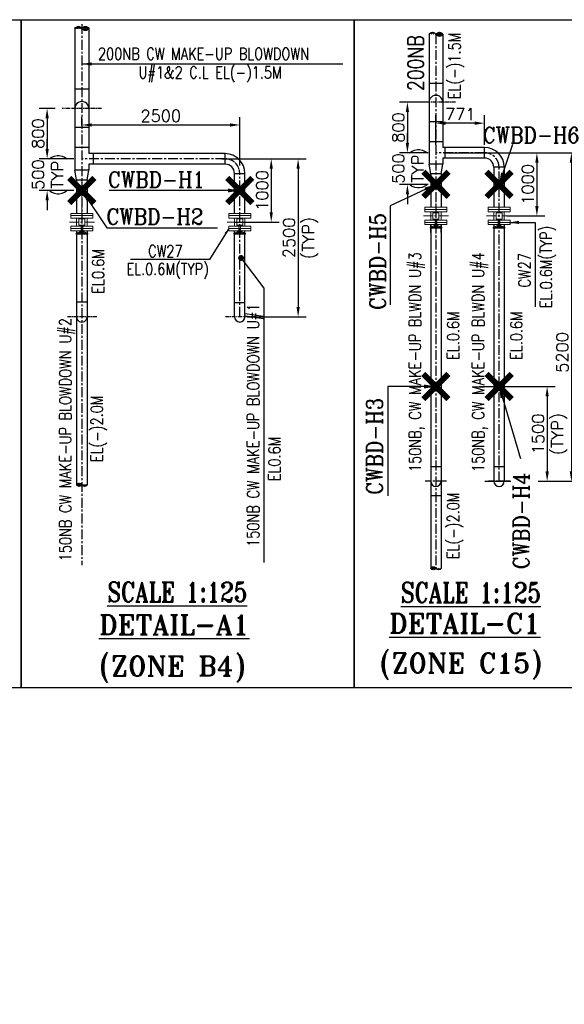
# Model space of a CAD drawing. Header units: inches. Extents: x -341304 to 31571016, y -692717 to 2132253.
# Tile 213 of 256: x 749739 to 784245, y -446218 to -383868. Entities that reach past the tile are written whole.
import ezdxf
from ezdxf.enums import TextEntityAlignment as Align

# ---------------------------------------------------------------- set-up
doc = ezdxf.new("R2010")
doc.units = ezdxf.units.IN
doc.header["$MEASUREMENT"] = 0
doc.linetypes.add('CENTER', pattern=[2, 1.25, -0.25, 0.25, -0.25])
for name, color, linetype in [('0-CL', 8, 'CENTER'), ('0-CW RETURN', 1, 'Continuous'), ('CEN', 1, 'CENTER'), ('CW PIPE IL', 4, 'Continuous'), ('CWPIPE', 3, 'CENTER'), ('DIM', 1, 'Continuous'), ('EQP0', 3, 'Continuous'), ('text', 3, 'Continuous')]:
    doc.layers.add(name, color=color, linetype=linetype)
doc.styles.add('ROMANC', font='ROMANC.SHX')
doc.styles.add('ROMANS', font='romans')
doc.styles.add('ROMANT', font='romant', dxfattribs={"height": 5})
doc.dimstyles.new('DIMS-150', dxfattribs={"dimscale": 150, "dimtxt": 2.5, "dimasz": 2.5, "dimexe": 1, "dimexo": 1, "dimgap": 1, "dimtad": 1, "dimtih": 1, "dimtoh": 1, "dimdec": 0, "dimzin": 0, "dimdsep": 46, "dimtxsty": 'ROMANS', "dimcen": 1, "dimclrd": 8, "dimclre": 8, "dimclrt": 3, "dimadec": 0, "dimazin": 0, "dimtfac": 1, "dimtdec": 0, "dimtix": 1, "dimtofl": 0, "dimtmove": 0, "dimatfit": 3, "dimfxl": 1, "dimtolj": 1, "dimtzin": 0, "dimarcsym": 0})
doc.dimstyles.new('User600', dxfattribs={"dimscale": 500, "dimtxt": 1.5, "dimasz": 1.25, "dimexe": 1, "dimexo": 1, "dimgap": 0.4, "dimtad": 1, "dimdec": 0, "dimzin": 0, "dimdsep": 46, "dimtxsty": 'ROMANS', "dimcen": 1, "dimclrd": 8, "dimclre": 8, "dimclrt": 3, "dimadec": 0, "dimazin": 0, "dimtfac": 1, "dimtdec": 0, "dimtix": 1, "dimtofl": 0, "dimtmove": 0, "dimatfit": 3, "dimfxl": 1, "dimtolj": 1, "dimtzin": 0, "dimarcsym": 0})

# ---------------------------------------------------------------- blocks, each defined once
blk = doc.blocks.new("E'-E'")
at = {"color": 7}
blk.add_line((294346, -221385.7), (294346, -263687.8), dxfattribs=at)
blk.add_lwpolyline([(269260.9, -221385.7), (294346, -221385.7), (294346, -263687.8), (269260.9, -263687.8)], close=True, dxfattribs=at)
at = {"layer": 'text', "insert": (269411.5, -232818, -385005.3), "char_height": 900, "width": 8168.93, "attachment_point": 1, "style": 'ROMANS'}
blk.add_mtext('\\pi981.61;{\\W0.8;600NB ACW \\P\\pi981.61;SUPPLY/CW \\P\\pi1701.6;MAKE UP}', dxfattribs=at)
blk = doc.blocks.new('BFV SEAL')
at = {"layer": 'DIM', "color": 1, "insert": (-396561, -329721, 10342), "char_height": 1250, "width": 21761.29, "attachment_point": 1, "style": 'ROMANT'}
blk.add_mtext('\\pi5809.2;{\\W0.8;SCHEME FOR \\P\\pi1999.7;INSTALLATION OF BFV \\P\\pi7642.6;CW1,2&3}', dxfattribs=at)
blk = doc.blocks.new('*D439')
at = {"color": 8, "lineweight": -2, "transparency": 16777216}
for p, q in [((161212, -54366), (159405, -54366)), ((159905, -54991), (159905, -56941)), ((161212, -57566), (159405, -57566))]:
    blk.add_line(p, q, dxfattribs=at)
at = {"color": 8, "transparency": 16777216}
for points in [[(159801, -54991), (160009, -54991), (159905, -54366)], [(159801, -56941), (160009, -56941), (159905, -57566)]]:
    blk.add_solid(points, dxfattribs=at)
at = {"layer": 'Defpoints', "color": 0, "transparency": 16777216}
for p in [(161712, -54366), (159905, -57566), (161712, -57566)]:
    blk.add_point(p, dxfattribs=at)
at = {"color": 3, "transparency": 16777216, "insert": (159330, -55966), "char_height": 750, "attachment_point": 5, "rotation": 90, "style": 'ROMANS'}
blk.add_mtext('\\A1;800', dxfattribs=at)
blk = doc.blocks.new('*D440')
at = {"color": 8, "lineweight": -2, "transparency": 16777216}
for p, q in [((162212, -57566), (170794, -57566)), ((170294, -58191), (170294, -77741)), ((166886, -78366), (170794, -78366))]:
    blk.add_line(p, q, dxfattribs=at)
at = {"color": 8, "transparency": 16777216}
for points in [[(170189, -58191), (170398, -58191), (170294, -57566)], [(170189, -77741), (170398, -77741), (170294, -78366)]]:
    blk.add_solid(points, dxfattribs=at)
at = {"layer": 'Defpoints', "color": 0, "transparency": 16777216}
for p in [(161712, -57566), (166386, -78366), (170294, -78366)]:
    blk.add_point(p, dxfattribs=at)
at = {"color": 3, "transparency": 16777216, "insert": (169719, -70208), "char_height": 750, "attachment_point": 5, "rotation": 90, "style": 'ROMANS'}
blk.add_mtext('\\A1;5200', dxfattribs=at)
blk = doc.blocks.new('*D441')
at = {"color": 8, "lineweight": -2, "transparency": 16777216}
for p, q in [((167396, -57566), (168608, -57566)), ((168108, -58191), (168108, -60941)), ((166212, -61566), (168608, -61566))]:
    blk.add_line(p, q, dxfattribs=at)
at = {"color": 8, "transparency": 16777216}
for points in [[(168004, -58191), (168212, -58191), (168108, -57566)], [(168004, -60941), (168212, -60941), (168108, -61566)]]:
    blk.add_solid(points, dxfattribs=at)
at = {"layer": 'Defpoints', "color": 0, "transparency": 16777216}
for p in [(166896, -57566), (165712, -61566), (168108, -61566)]:
    blk.add_point(p, dxfattribs=at)
at = {"color": 3, "transparency": 16777216, "insert": (167533, -59566), "char_height": 750, "attachment_point": 5, "rotation": 90, "style": 'ROMANS'}
blk.add_mtext('\\A1;1000', dxfattribs=at)
blk = doc.blocks.new('*D442')
at = {"color": 8, "lineweight": -2, "transparency": 16777216}
for p, q in [((161712, -57066), (161712, -55191)), ((164796, -57066), (164796, -55191)), ((164171, -55691), (162337, -55691))]:
    blk.add_line(p, q, dxfattribs=at)
at = {"color": 8, "transparency": 16777216}
for points in [[(162337, -55587), (162337, -55795), (161712, -55691)], [(164171, -55587), (164171, -55795), (164796, -55691)]]:
    blk.add_solid(points, dxfattribs=at)
at = {"layer": 'Defpoints', "color": 0, "transparency": 16777216}
for p in [(161712, -55691), (161712, -57566), (164796, -57566)]:
    blk.add_point(p, dxfattribs=at)
at = {"color": 3, "transparency": 16777216, "insert": (163254, -55116), "char_height": 750, "attachment_point": 5, "style": 'ROMANS'}
blk.add_mtext('\\A1;771', dxfattribs=at)
blk = doc.blocks.new('A$C38D84FB9')
at = {"layer": 'CWPIPE', "color": 1, "ltscale": 1000, "const_width": 75}
for points in [[(0, 0), (-162, 162)], [(0, 0), (162, 162)], [(0, 0), (-162, -162)], [(0, 0), (162, -162)]]:
    blk.add_lwpolyline(points, dxfattribs=at)
blk = doc.blocks.new('*D437')
at = {"color": 8, "lineweight": -2, "transparency": 16777216}
for p, q in [((159905, -56941), (159905, -56316)), ((161212, -57566), (159405, -57566)), ((161212, -59566), (159405, -59566)), ((159905, -60191), (159905, -60816))]:
    blk.add_line(p, q, dxfattribs=at)
at = {"color": 8, "transparency": 16777216}
for points in [[(159801, -56941), (160009, -56941), (159905, -57566)], [(159801, -60191), (160009, -60191), (159905, -59566)]]:
    blk.add_solid(points, dxfattribs=at)
at = {"layer": 'Defpoints', "color": 0, "transparency": 16777216}
for p in [(161712, -57566), (159905, -59566), (161712, -59566)]:
    blk.add_point(p, dxfattribs=at)
at = {"color": 3, "transparency": 16777216, "char_height": 750, "attachment_point": 5, "rotation": 90, "style": 'ROMANS'}
for s, insert in [('\\A1;500', (159330, -58566)), ('\\A1;(TYP)', (160676, -58566))]:
    blk.add_mtext(s, dxfattribs=dict(at, insert=insert))
blk = doc.blocks.new('*D438')
at = {"color": 8, "lineweight": -2, "transparency": 16777216}
for p, q in [((164482, -72366), (169258, -72366)), ((168758, -72991), (168758, -77741)), ((164815, -78366), (169258, -78366))]:
    blk.add_line(p, q, dxfattribs=at)
at = {"color": 8, "transparency": 16777216}
for points in [[(168654, -72991), (168862, -72991), (168758, -72366)], [(168654, -77741), (168862, -77741), (168758, -78366)]]:
    blk.add_solid(points, dxfattribs=at)
at = {"layer": 'Defpoints', "color": 0, "transparency": 16777216}
for p in [(163982, -72366), (164315, -78366), (168758, -78366)]:
    blk.add_point(p, dxfattribs=at)
at = {"color": 3, "transparency": 16777216, "char_height": 750, "attachment_point": 5, "rotation": 90, "style": 'ROMANS'}
for s, insert in [('\\A1;1500', (168183, -75366)), ('\\A1;(TYP)', (169530, -75366))]:
    blk.add_mtext(s, dxfattribs=dict(at, insert=insert))
blk = doc.blocks.new('*D456')
at = {"color": 8, "lineweight": -2, "transparency": 16777216}
for p, q in [((151808, -31568), (151808, -31062)), ((161808, -34127), (161808, -31062)), ((152433, -31562), (161183, -31562))]:
    blk.add_line(p, q, dxfattribs=at)
at = {"color": 8, "transparency": 16777216}
for points in [[(152433, -31458), (152433, -31666), (151808, -31562)], [(161183, -31458), (161183, -31666), (161808, -31562)]]:
    blk.add_solid(points, dxfattribs=at)
at = {"layer": 'Defpoints', "color": 0, "transparency": 16777216}
for p in [(161808, -31562), (151808, -32068), (161808, -34627)]:
    blk.add_point(p, dxfattribs=at)
at = {"color": 3, "transparency": 16777216, "insert": (156808, -30987), "char_height": 750, "attachment_point": 5, "style": 'ROMANS'}
blk.add_mtext('\\A1;2500', dxfattribs=at)
blk = doc.blocks.new('*D457')
at = {"color": 8, "lineweight": -2, "transparency": 16777216}
for p, q in [((161392, -33711), (166008, -33711)), ((165508, -34336), (165508, -43086)), ((162308, -43711), (166008, -43711))]:
    blk.add_line(p, q, dxfattribs=at)
at = {"color": 8, "transparency": 16777216}
for points in [[(165404, -34336), (165612, -34336), (165508, -33711)], [(165404, -43086), (165612, -43086), (165508, -43711)]]:
    blk.add_solid(points, dxfattribs=at)
at = {"layer": 'Defpoints', "color": 0, "transparency": 16777216}
for p in [(160892, -33711), (161808, -43711), (165508, -43711)]:
    blk.add_point(p, dxfattribs=at)
at = {"color": 3, "transparency": 16777216, "char_height": 750, "attachment_point": 5, "rotation": 90, "style": 'ROMANS'}
for s, insert in [('\\A1;2500', (164933, -38711)), ('\\A1;(TYP)', (166279, -38711))]:
    blk.add_mtext(s, dxfattribs=dict(at, insert=insert))
blk = doc.blocks.new('*D454')
at = {"color": 8, "lineweight": -2, "transparency": 16777216}
for p, q in [((150108, -30511), (149106, -30511)), ((149606, -31136), (149606, -33086)), ((151308, -33711), (149106, -33711))]:
    blk.add_line(p, q, dxfattribs=at)
at = {"color": 8, "transparency": 16777216}
for points in [[(149502, -31136), (149710, -31136), (149606, -30511)], [(149502, -33086), (149710, -33086), (149606, -33711)]]:
    blk.add_solid(points, dxfattribs=at)
at = {"layer": 'Defpoints', "color": 0, "transparency": 16777216}
for p in [(150608, -30511), (149606, -33711), (151808, -33711)]:
    blk.add_point(p, dxfattribs=at)
at = {"color": 3, "transparency": 16777216, "insert": (149031, -32111), "char_height": 750, "attachment_point": 5, "rotation": 90, "style": 'ROMANS'}
blk.add_mtext('\\A1;800', dxfattribs=at)
blk = doc.blocks.new('*D458')
at = {"color": 8, "lineweight": -2, "transparency": 16777216}
for p, q in [((160679, -33711), (164305, -33711)), ((163805, -34336), (163805, -37086)), ((161516, -37711), (164305, -37711))]:
    blk.add_line(p, q, dxfattribs=at)
at = {"color": 8, "transparency": 16777216}
for points in [[(163701, -34336), (163909, -34336), (163805, -33711)], [(163701, -37086), (163909, -37086), (163805, -37711)]]:
    blk.add_solid(points, dxfattribs=at)
at = {"layer": 'Defpoints', "color": 0, "transparency": 16777216}
for p in [(160179, -33711), (161016, -37711), (163805, -37711)]:
    blk.add_point(p, dxfattribs=at)
at = {"color": 3, "transparency": 16777216, "insert": (163230, -35711), "char_height": 750, "attachment_point": 5, "rotation": 90, "style": 'ROMANS'}
blk.add_mtext('\\A1;1000', dxfattribs=at)
blk = doc.blocks.new('*D455')
at = {"color": 8, "lineweight": -2, "transparency": 16777216}
for p, q in [((149606, -33086), (149606, -32461)), ((151308, -33711), (149106, -33711)), ((151308, -35711), (149106, -35711)), ((149606, -36336), (149606, -36961))]:
    blk.add_line(p, q, dxfattribs=at)
at = {"color": 8, "transparency": 16777216}
for points in [[(149502, -33086), (149710, -33086), (149606, -33711)], [(149502, -36336), (149710, -36336), (149606, -35711)]]:
    blk.add_solid(points, dxfattribs=at)
at = {"layer": 'Defpoints', "color": 0, "transparency": 16777216}
for p in [(151808, -33711), (149606, -35711), (151808, -35711)]:
    blk.add_point(p, dxfattribs=at)
at = {"color": 3, "transparency": 16777216, "char_height": 750, "attachment_point": 5, "rotation": 90, "style": 'ROMANS'}
for s, insert in [('\\A1;(TYP)', (150377, -34711)), ('\\A1;500', (149031, -34711))]:
    blk.add_mtext(s, dxfattribs=dict(at, insert=insert))
blk = doc.blocks.new('DET-C1')
at = {"layer": '0-CW RETURN', "linetype": 'Continuous'}
h = blk.add_hatch(dxfattribs=at)
h.set_pattern_fill('ANSI31', color=20, scale=700)
h.set_pattern_definition([(45, (-857.98, 0), (-61.871843, 61.871843), [])])
edge = h.paths.add_edge_path()
edge.add_arc((161492.4, -50186.7), 252.8, 29.941144, 150.058856, ccw=False)
edge.add_arc((161930.6, -50186.7), 252.8, 29.941144, 150.058856, ccw=False)
edge.add_arc((161930.6, -49934.4), 252.8, 209.941144, 330.058856, ccw=False)
edge.add_arc((161899.3, -50338.2), 335.2, 55.922139, 124.077861, ccw=False)
edge.add_arc((161899.3, -49791.2), 328.4, 235.116373, 304.883627, ccw=False)
h = blk.add_hatch(dxfattribs=at)
h.set_pattern_fill('ANSI31', color=20, scale=700)
h.set_pattern_definition([(45, (-857.98, -18108.94), (-61.871843, 61.871843), [])])
edge = h.paths.add_edge_path()
edge.add_arc((161878, -83777), 192.1, 209.941144, 330.058856, ccw=False)
edge.add_arc((161545, -83777), 192.1, 209.941144, 330.058856, ccw=False)
edge.add_arc((161545, -83968.8), 192.1, 29.941144, 150.058856, ccw=False)
edge.add_arc((161568.8, -83661.9), 254.7, 235.922139, 304.077861, ccw=False)
edge.add_arc((161568.8, -84077.6), 249.5, 55.116373, 124.883627, ccw=False)
at = {"color": 7}
blk.add_lwpolyline([(156531.4, -49136.9), (171919.6, -49136.9), (171919.6, -91439), (156531.4, -91439)], close=True, dxfattribs=at)
at = {"layer": '0-CL', "lineweight": -3, "ltscale": 500}
for p, q in [((161711.5, -50060.5), (161711.5, -83872.9)), ((164795.5, -57566.1), (161711.5, -57566.1)), ((165711.5, -78366.1), (165711.5, -58482.1)), ((162385.7, -78366.1), (161037.4, -78366.1)), ((166385.7, -78366.1), (165037.4, -78366.1))]:
    blk.add_line(p, q, dxfattribs=at)
at = {"layer": '0-CL', "lineweight": -3, "ltscale": 200}
blk.add_line((162951.8, -54366.1), (160471.2, -54366.1), dxfattribs=at)
at = {"layer": '0-CL', "lineweight": -3, "ltscale": 500}
blk.add_arc((164795.5, -58482.1), 916, 0, 90, dxfattribs=at)
at = {"layer": '0-CW RETURN', "color": 20, "linetype": 'Continuous'}
for p, q in [((161273.3, -50060.5), (161273.3, -58286.1)), ((162149.7, -50060.5), (162149.7, -57233.1)), ((161273.3, -53146.1), (162149.7, -53146.1)), ((161273.3, -55586.1), (162149.7, -55586.1)), ((161273.3, -56846.1), (162149.7, -56846.1)), ((164795.5, -57233.1), (162149.7, -57233.1)), ((162283.5, -57233.1), (162283.5, -57899.1)), ((164795.5, -57899.1), (164795.5, -57233.1)), ((164795.5, -57899.1), (162149.7, -57899.1)), ((162149.7, -57899.1), (162149.7, -58286.1)), ((162149.7, -58286.1), (161273.3, -58286.1)), ((161378.5, -58894.1), (161273.3, -58286.1)), ((162044.5, -58894.1), (162149.7, -58286.1)), ((165378.5, -58482.1), (165378.5, -61016.1)), ((166044.5, -58482.1), (165378.5, -58482.1)), ((166044.5, -58482.1), (166044.5, -61016.1)), ((161378.5, -58894.1), (161378.5, -61016.1)), ((162044.5, -58894.1), (161378.5, -58894.1)), ((162044.5, -58894.1), (162044.5, -61016.1)), ((161378.5, -62202.1), (161378.5, -83872.9)), ((162044.5, -62202.1), (162044.5, -83872.9)), ((165378.5, -62116.1), (165378.5, -78366.1)), ((166044.5, -62116.1), (166044.5, -78366.1)), ((162044.5, -77450.1), (161378.5, -77450.1)), ((166044.5, -77450.1), (165378.5, -77450.1)), ((162044.5, -79282.1), (161378.5, -79282.1))]:
    blk.add_line(p, q, dxfattribs=at)
at = {"layer": '0-CW RETURN', "color": 1, "linetype": 'Continuous'}
for p, q in [((161378.5, -62621.3), (161378.5, -62116.1)), ((161378.5, -62116.1), (161378.5, -62621.3)), ((162044.5, -62621.3), (162044.5, -62116.1)), ((162044.5, -62116.1), (162044.5, -62621.3))]:
    blk.add_line(p, q, dxfattribs=at)
at = {"layer": '0-CW RETURN', "color": 20, "linetype": 'Continuous'}
for points in [[(161273.3, -50060.5, -0.5780353), (161711.5, -50060.5, -0.5780353), (162149.7, -50060.5, -0.5780353), (161711.5, -50060.5, -0.3064738), (162087.1, -50060.5, -0.3141826), (161711.5, -50060.5, -0.3141826)], [(162044.5, -83872.9, -0.5780353), (161711.5, -83872.9, -0.5780353), (161378.5, -83872.9, -0.5780353), (161711.5, -83872.9, -0.3064738), (161426.1, -83872.9, -0.3141826), (161711.5, -83872.9, -0.3141826)]]:
    blk.add_lwpolyline(points, format="xyb", dxfattribs=at)
for centre, radius, start, end in [((161711.5, -54366.1), 438.2, 0, 180.000327), ((164795.5, -58482.1), 1249, 0, 90), ((164795.5, -58482.1), 583, 0, 90), ((161711.5, -78366.1), 333, 180, 0), ((165711.5, -78366.1), 333, 180, 0)]:
    blk.add_arc(centre, radius, start, end, dxfattribs=at)
at = {"layer": 'CEN', "color": 254, "linetype": 'CENTER', "lineweight": 9, "ltscale": 500}
for p, q in [((161711.5, -60774.1), (161711.5, -62969.8)), ((162503.5, -61566.1), (160919.5, -61566.1)), ((166503.5, -61566.1), (164919.5, -61566.1))]:
    blk.add_line(p, q, dxfattribs=at)
at = {"layer": 'CW PIPE IL', "color": 3, "linetype": 'ByBlock', "lineweight": 9, "ltscale": 500}
for p, q in [((161011.5, -61016.1), (162411.5, -61016.1)), ((161011.5, -61310.1), (161011.5, -61016.1)), ((162411.5, -61310.1), (162411.5, -61016.1)), ((165011.5, -61016.1), (166411.5, -61016.1)), ((165011.5, -61310.1), (165011.5, -61016.1)), ((166411.5, -61310.1), (166411.5, -61016.1)), ((161011.5, -61160.1), (162411.5, -61160.1)), ((161011.5, -61310.1), (162411.5, -61310.1)), ((161378.5, -61310.1), (161378.5, -61822.1)), ((162044.5, -61310.1), (162044.5, -61822.1)), ((165011.5, -61160.1), (166411.5, -61160.1)), ((165011.5, -61310.1), (166411.5, -61310.1)), ((165378.5, -61310.1), (165378.5, -61822.1)), ((166044.5, -61310.1), (166044.5, -61822.1)), ((161011.5, -61822.1), (162411.5, -61822.1)), ((161011.5, -62116.1), (161011.5, -61822.1)), ((161011.5, -61972.1), (162411.5, -61972.1)), ((161011.5, -61972.1), (162411.5, -61972.1)), ((161011.5, -62116.1), (162411.5, -62116.1)), ((161361.5, -62278.8), (161645.3, -62151.3)), ((162061.5, -62278.8), (161361.5, -62278.8)), ((162061.5, -62328.8), (161361.5, -62328.8)), ((161483.6, -62278.8), (161645.3, -62206.1)), ((161661.5, -61771.4), (161661.5, -62093.5)), ((161761.5, -61771.4), (161761.5, -62093.5)), ((162061.5, -62278.8), (161777.8, -62151.3)), ((161939.5, -62278.8), (161777.8, -62206.1)), ((162411.5, -62116.1), (162411.5, -61822.1)), ((165011.5, -61822.1), (166411.5, -61822.1)), ((165011.5, -62116.1), (165011.5, -61822.1)), ((165011.5, -61972.1), (166411.5, -61972.1)), ((165011.5, -61972.1), (166411.5, -61972.1)), ((165011.5, -62116.1), (166411.5, -62116.1)), ((165361.5, -62278.8), (165645.3, -62151.3)), ((166061.5, -62278.8), (165361.5, -62278.8)), ((166061.5, -62328.8), (165361.5, -62328.8)), ((165483.6, -62278.8), (165645.3, -62206.1)), ((165661.5, -61771.4), (165661.5, -62093.5)), ((165761.5, -61771.4), (165761.5, -62093.5)), ((166061.5, -62278.8), (165777.8, -62151.3)), ((165939.5, -62278.8), (165777.8, -62206.1)), ((166411.5, -62116.1), (166411.5, -61822.1))]:
    blk.add_line(p, q, dxfattribs=at)
for points in [[(161905.3, -61361.5), (161905.3, -61771.4), (161522.4, -61771.4), (161522.4, -61361.5)], [(165905.3, -61361.5), (165905.3, -61771.4), (165522.4, -61771.4), (165522.4, -61361.5)], [(161777.8, -62093.5), (161777.8, -62209.1), (161645.3, -62209.1), (161645.3, -62093.5)], [(165777.8, -62093.5), (165777.8, -62209.1), (165645.3, -62209.1), (165645.3, -62093.5)]]:
    blk.add_lwpolyline(points, close=True, dxfattribs=at)
for centre, start, end in [((161361.5, -62303.8), 90, 270), ((162061.5, -62303.8), 270, 90), ((165361.5, -62303.8), 90, 270), ((166061.5, -62303.8), 270, 90)]:
    blk.add_arc(centre, 25, start, end, dxfattribs=at)
at = {"layer": 'CWPIPE', "ltscale": 1000, "xscale": 4.921875, "yscale": 4.921875, "zscale": 4.921875}
for p in [(161711.5, -59566.1), (165711.5, -59566.1), (161711.5, -72366.1), (165711.5, -72366.1)]:
    blk.add_blockref('A$C38D84FB9', p, dxfattribs=at)
at = {"color": 3, "lineweight": -2, "style": 'ROMANS', "width": 0.8}
for s, p in [('EL(-)1.5M', (162885.6, -52055.5, 117923.2)), ('150NB, CW MAKE-UP BLWDN U#3', (160386.4, -70826.5, 117923.2)), ('150NB, CW MAKE-UP BLWDN U#4', (164386.4, -70826.5, 117923.2)), ('EL.0.6M', (162806.1, -69137.2, 117923.2)), ('EL.0.6M', (166806.1, -69137.2, 117923.2)), ('EL(-)2.0M', (162806.1, -81181, 117923.2))]:
    blk.add_text(s, height=750, rotation=90, dxfattribs=at).set_placement(p, align=Align.MIDDLE_CENTER)
for s, p in [('EL.0.6M(TYP)', (169062.6, -67400.8, 35984.3)), ('CW27', (167697.3, -66096.6, 35984.3))]:
    blk.add_text(s, height=750, rotation=90, dxfattribs=at).set_placement(p)
at = {"layer": 'EQP0', "color": 1, "style": 'ROMANC', "width": 0.9}
blk.add_text('CWBD-H6', height=1000, dxfattribs=at).set_placement((164680.1, -56949.9, 143937.4))
for s, p in [('CWBD-H5', (158525.4, -67518.8, 143937.4)), ('CWBD-H3', (158321.8, -79222.6, 143937.4))]:
    blk.add_text(s, height=1000, rotation=90, dxfattribs=at).set_placement(p)
at = {"layer": 'text', "lineweight": 25, "style": 'ROMANS', "width": 0.8}
blk.add_text('200NB', height=1000, rotation=90, dxfattribs=at).set_placement((160422.8, -51888.1, 117923.2), align=Align.MIDDLE_CENTER)
at = {"layer": 'text', "color": 1, "lineweight": 25, "style": 'ROMANT', "width": 0.8}
blk.add_text('%%USCALE 1:125', height=1250, dxfattribs=at).set_placement((163927.1, -85410.9), align=Align.MIDDLE)
at = {"layer": 'text', "color": 1, "lineweight": 25, "style": 'ROMANT'}
for s, p in [('%%UDETAIL-C1', (158738.5, -87990.3, -9636.9)), ('(ZONE C15)', (158148.1, -90501.5, -9636.9))]:
    blk.add_text(s, height=1250, dxfattribs=at).set_placement(p)
at = {"color": 20}
for base, p1, p2, override, picture, middle in [((159904.8, -57566.1), (161711.5, -54366.1), (161711.5, -57566.1), {"dimtad": 3, "dimlfac": 0.25}, '*D439', (159329.8, -55966.1)), ((168107.9, -61566.1), (166895.9, -57566.1), (165711.5, -61566.1), {"dimlfac": 0.25}, '*D441', (167532.9, -59566.1))]:
    dim = blk.add_linear_dim(base=base, p1=p1, p2=p2, angle=90, dimstyle='User600', override=override, dxfattribs=at)
    dim.commit()
    dim.dimension.update_dxf_attribs({"geometry": picture, "text_midpoint": middle})
dim = blk.add_linear_dim(base=(161711.5, -55691), p1=(164795.5, -57566.1), p2=(161711.5, -57566.1), dimstyle='User600', override={"dimlfac": 0.25}, dxfattribs=at)
dim.commit()
dim.dimension.update_dxf_attribs({"geometry": '*D442', "text_midpoint": (163253.5, -55116)})
for base, p1, p2, override, picture, middle in [((159904.8, -59566.1), (161711.5, -57566.1), (161711.5, -59566.1), {"dimtad": 3, "dimlfac": 0.25}, '*D437', (159904.8, -58566.1)), ((168758.3, -78366.1), (163982.3, -72366.1), (164315.3, -78366.1), {"dimlfac": 0.25}, '*D438', (168758.3, -75366.1))]:
    dim = blk.add_linear_dim(base=base, p1=p1, p2=p2, angle=90, text='<>\\X(TYP)', dimstyle='User600', override=override, dxfattribs=at)
    dim.commit()
    dim.dimension.update_dxf_attribs({"geometry": picture, "text_midpoint": middle})
dim = blk.add_linear_dim(base=(170293.6, -78366.1), p1=(161711.5, -57566.1), p2=(166385.7, -78366.1), angle=90, dimstyle='User600', override={"dimlfac": 0.25}, dxfattribs=at)
dim.commit()
dim.dimension.update_dxf_attribs({"geometry": '*D440', "text_midpoint": (170293.6, -70207.6), "dimtype": 128})
blk.add_leader([(166358.1, -61975.2), (168008.6, -61975.2), (168008.6, -67324)], dimstyle='User600', override={"dimgap": 0.4, "dimtad": 0}, dxfattribs=at)
at = {"layer": 'DIM', "color": 0}
for points, override in [([(165711.5, -59566.1), (166580.1, -57026.9)], {"dimasz": 5, "dimtad": 0}), ([(161711.5, -59566.1), (158808, -60929), (158808, -67202.2)], {"dimasz": 5, "dimtad": 0}), ([(161711.5, -72366.1), (158659.4, -72366.1), (158659.4, -79283.3)], {"dimasz": 5, "dimgap": 1, "dimtad": 0})]:
    blk.add_leader(points, dimstyle='DIMS-150', override=override, dxfattribs=at)
blk.add_wipeout([(168177.5, -84163.3), (168177.5, -76649), (166477.5, -76649), (166477.5, -84163.3)]).translate(0, 0, 143937.4).dxf.layer = 'EQP0'
at = {"layer": 'EQP0', "color": 1, "style": 'ROMANC', "width": 0.9}
blk.add_text('CWBD-H4', height=1000, rotation=90, dxfattribs=at).set_placement((167612.5, -83941.9, 143937.4))
at = {"layer": 'DIM', "color": 0}
blk.add_leader([(165711.5, -72366.1), (167068.8, -76934.3)], dimstyle='DIMS-150', override={"dimasz": 5, "dimtad": 0}, dxfattribs=at)
blk = doc.blocks.new('A1')
at = {"layer": '0-CW RETURN', "linetype": 'Continuous'}
h = blk.add_hatch(dxfattribs=at)
h.set_pattern_fill('ANSI31', color=20, scale=200)
h.set_pattern_definition([(45, (-151807.851, 33711.103), (-17.6776695, 17.6776695), [])])
edge = h.paths.add_edge_path()
edge.add_arc((151588.8, -25577.8), 252.8, 29.941144, 150.058856, ccw=False)
edge.add_arc((152027, -25577.8), 252.8, 29.941144, 150.058856, ccw=False)
edge.add_arc((152027, -25325.4), 252.8, 209.941144, 330.058856, ccw=False)
edge.add_arc((151995.7, -25729.2), 335.2, 55.922139, 124.077861, ccw=False)
edge.add_arc((151995.7, -25182.2), 328.4, 235.116373, 304.883627, ccw=False)
h = blk.add_hatch(dxfattribs=at)
h.set_pattern_fill('ANSI31', color=20, scale=100)
edge = h.paths.add_edge_path()
edge.add_arc((151974.4, -54250.1), 192.1, 209.941144, 330.058856, ccw=False)
edge.add_arc((151641.4, -54250.1), 192.1, 209.941144, 330.058856, ccw=False)
edge.add_arc((151641.4, -54441.9), 192.1, 29.941144, 150.058856, ccw=False)
edge.add_arc((151665.1, -54135), 254.7, 235.922139, 304.077861, ccw=False)
edge.add_arc((151665.1, -54550.7), 249.5, 55.116373, 124.883627, ccw=False)
at = {"color": 7}
blk.add_lwpolyline([(147955, -24895.5), (169059.2, -24895.5), (169059.2, -67197.6), (147955, -67197.6)], close=True, dxfattribs=at)
at = {"layer": '0-CL', "lineweight": -3, "ltscale": 500}
for p, q in [((151807.9, -25171.4), (151807.9, -59441)), ((160891.9, -33711.1), (151807.9, -33711.1)), ((161807.9, -43711.1), (161807.9, -34627.1))]:
    blk.add_line(p, q, dxfattribs=at)
at = {"layer": '0-CL', "lineweight": -3, "ltscale": 200}
for p, q in [((153048.1, -30511.1), (150567.6, -30511.1)), ((152750.4, -43711.1), (150865.3, -43711.1)), ((162750.4, -43711.1), (160865.3, -43711.1))]:
    blk.add_line(p, q, dxfattribs=at)
blk.add_arc((160891.9, -34627.1), 916, 0, 90, dxfattribs=at)
at = {"layer": '0-CW RETURN', "color": 20, "linetype": 'Continuous'}
for p, q in [((151369.7, -25451.6), (151369.7, -34423.1)), ((152246.1, -25451.6), (152246.1, -33378.1)), ((152246.1, -29291.1), (151369.7, -29291.1)), ((152246.1, -31731.1), (151369.7, -31731.1)), ((152246.1, -32999.1), (151369.7, -32999.1)), ((160891.9, -33378.1), (152246.1, -33378.1)), ((152519.9, -33378.1), (152519.9, -34044.1)), ((160891.9, -34044.1), (160891.9, -33378.1)), ((160891.9, -34044.1), (152246.1, -34044.1)), ((152246.1, -34044.1), (152246.1, -34423.1)), ((152246.1, -34423.1), (151369.7, -34423.1)), ((151474.9, -35031.1), (151369.7, -34423.1)), ((152140.9, -35031.1), (152246.1, -34423.1)), ((161474.9, -37161.1), (161474.9, -34627.1)), ((161474.9, -34627.1), (162140.9, -34627.1)), ((162140.9, -37161.1), (162140.9, -34627.1)), ((151474.9, -35031.1), (151474.9, -37161.1)), ((151474.9, -35031.1), (152140.9, -35031.1)), ((152140.9, -35031.1), (152140.9, -37161.1)), ((151474.9, -38261.1), (151474.9, -54346)), ((152140.9, -38261.1), (152140.9, -54346)), ((161474.9, -43711.1), (161474.9, -38261.1)), ((162140.9, -43711.1), (162140.9, -38261.1)), ((152140.9, -42784), (151474.9, -42784)), ((161474.9, -42795.1), (162140.9, -42795.1))]:
    blk.add_line(p, q, dxfattribs=at)
for points in [[(151369.7, -25451.6, -0.5780353), (151807.9, -25451.6, -0.5780353), (152246.1, -25451.6, -0.5780353), (151807.9, -25451.6, -0.3064738), (152183.5, -25451.6, -0.3141826), (151807.9, -25451.6, -0.3141826)], [(152140.9, -54346, -0.5780353), (151807.9, -54346, -0.5780353), (151474.9, -54346, -0.5780353), (151807.9, -54346, -0.3064738), (151522.4, -54346, -0.3141826), (151807.9, -54346, -0.3141826)]]:
    blk.add_lwpolyline(points, format="xyb", dxfattribs=at)
for centre, radius, start, end in [((151807.9, -30511.1), 438.2, 0, 180.000327), ((160891.9, -34627.1), 1249, 0, 90), ((160891.9, -34627.1), 583, 0, 90), ((151807.9, -43711.1), 333, 179.999673, 0), ((161807.9, -43711.1), 333, 180, 0)]:
    blk.add_arc(centre, radius, start, end, dxfattribs=at)
at = {"layer": 'CEN', "color": 254, "linetype": 'CENTER', "lineweight": 9, "ltscale": 500}
for p, q in [((151807.9, -37229.7), (151807.9, -35034)), ((152599.8, -37711.1), (151015.9, -37711.1)), ((162599.8, -37711.1), (161015.9, -37711.1))]:
    blk.add_line(p, q, dxfattribs=at)
at = {"layer": 'CW PIPE IL', "color": 3, "linetype": 'ByBlock', "lineweight": 9, "ltscale": 500}
for p, q in [((151107.9, -37161.1), (152507.9, -37161.1)), ((151107.9, -37455.1), (151107.9, -37161.1)), ((151107.9, -37305.1), (152507.9, -37305.1)), ((152507.9, -37455.1), (152507.9, -37161.1)), ((161107.9, -37161.1), (162507.9, -37161.1)), ((161107.9, -37455.1), (161107.9, -37161.1)), ((161107.9, -37305.1), (162507.9, -37305.1)), ((162507.9, -37455.1), (162507.9, -37161.1)), ((151107.9, -37455.1), (152507.9, -37455.1)), ((151107.9, -37967.1), (152507.9, -37967.1)), ((151107.9, -38261.1), (151107.9, -37967.1)), ((151474.9, -37455.1), (151474.9, -37967.1)), ((151757.9, -37916.4), (151757.9, -38238.5)), ((151857.9, -37916.4), (151857.9, -38238.5)), ((152140.9, -37455.1), (152140.9, -37967.1)), ((152507.9, -38261.1), (152507.9, -37967.1)), ((161107.9, -37455.1), (162507.9, -37455.1)), ((161107.9, -37967.1), (162507.9, -37967.1)), ((161107.9, -38261.1), (161107.9, -37967.1)), ((161474.9, -37455.1), (161474.9, -37967.1)), ((161757.9, -37916.4), (161757.9, -38238.5)), ((161857.9, -37916.4), (161857.9, -38238.5)), ((162140.9, -37455.1), (162140.9, -37967.1)), ((162507.9, -38261.1), (162507.9, -37967.1)), ((151107.9, -38117.1), (152507.9, -38117.1)), ((151107.9, -38117.1), (152507.9, -38117.1)), ((151107.9, -38261.1), (152507.9, -38261.1)), ((151457.9, -38423.7), (151741.6, -38296.3)), ((152157.9, -38423.7), (151457.9, -38423.7)), ((152157.9, -38473.7), (151457.9, -38473.7)), ((151579.9, -38423.7), (151741.6, -38351.1)), ((152157.9, -38423.7), (151874.1, -38296.3)), ((152035.8, -38423.7), (151874.1, -38351.1)), ((161107.9, -38117.1), (162507.9, -38117.1)), ((161107.9, -38117.1), (162507.9, -38117.1)), ((161107.9, -38261.1), (162507.9, -38261.1)), ((161457.9, -38423.7), (161741.6, -38296.3)), ((162157.9, -38423.7), (161457.9, -38423.7)), ((162157.9, -38473.7), (161457.9, -38473.7)), ((161579.9, -38423.7), (161741.6, -38351.1)), ((162157.9, -38423.7), (161874.1, -38296.3)), ((162035.8, -38423.7), (161874.1, -38351.1))]:
    blk.add_line(p, q, dxfattribs=at)
at = {"layer": 'CW PIPE IL', "color": 3, "linetype": 'ByBlock', "lineweight": 9, "ltscale": 500, "elevation": 0}
for points in [[(152001.7, -37506.5), (152001.7, -37916.4), (151618.8, -37916.4), (151618.8, -37506.5)], [(162001.7, -37506.5), (162001.7, -37916.4), (161618.8, -37916.4), (161618.8, -37506.5)], [(151874.1, -38238.5), (151874.1, -38354), (151741.6, -38354), (151741.6, -38238.5)], [(161874.1, -38238.5), (161874.1, -38354), (161741.6, -38354), (161741.6, -38238.5)]]:
    blk.add_lwpolyline(points, close=True, dxfattribs=at)
at = {"layer": 'CW PIPE IL', "color": 3, "linetype": 'ByBlock', "lineweight": 9, "ltscale": 500}
for centre, start, end in [((151457.9, -38448.7), 90, 270), ((152157.9, -38448.7), 270, 90), ((161457.9, -38448.7), 90, 270), ((162157.9, -38448.7), 270, 90)]:
    blk.add_arc(centre, 25, start, end, dxfattribs=at)
at = {"layer": 'CWPIPE', "ltscale": 1000, "xscale": 4.921875, "yscale": 4.921875, "zscale": 4.921875}
for p in [(151807.9, -35711.1), (161807.9, -35711.1)]:
    blk.add_blockref('A$C38D84FB9', p, dxfattribs=at)
at = {"color": 3, "lineweight": -2, "style": 'ROMANS', "width": 0.8}
for s, p in [('CW27', (156003.8, -39927.2, 35984.3)), ('EL.0.6M(TYP)', (154630.5, -41062, 35984.3))]:
    blk.add_text(s, height=750, dxfattribs=at).set_placement(p)
at = {"layer": 'EQP0', "color": 1, "style": 'ROMANC', "width": 0.9}
for s, p in [('CWBD-H1', (153459.7, -35519.8, 35984.3)), ('CWBD-H2', (153359.7, -37865.2, 35984.3))]:
    blk.add_text(s, height=1000, dxfattribs=at).set_placement(p)
at = {"layer": 'text', "style": 'ROMANS', "width": 0.8}
for s, p in [('200NB CW MAKE-UP BLOWDOWN', (152826, -27427.9, 117923.2)), ('U#1&2 C.L EL(-)1.5M', (155395, -28609.1, 117923.2))]:
    blk.add_text(s, height=750, dxfattribs=at).set_placement(p)
at = {"layer": 'text', "lineweight": 25, "style": 'ROMANS', "width": 0.8}
for s, p in [('EL0.6M', (152840.4, -40832.7, 235846.4)), ('150NB CW MAKE-UP BLOWDOWN U#1', (162664.6, -50577.7, 117923.2)), ('150NB CW MAKE-UP BLOWDOWN U#2', (150760.3, -51489, 117923.2)), ('EL(-)2.0M', (152756.7, -50795.3, 117923.2)), ('EL0.6M', (164008.5, -52706, 235846.4))]:
    blk.add_text(s, height=750, rotation=90, dxfattribs=at).set_placement(p, align=Align.MIDDLE_CENTER)
at = {"layer": 'text', "color": 1, "lineweight": 25, "style": 'ROMANT', "width": 0.8}
blk.add_text('%%USCALE 1:125', height=1250, dxfattribs=at).set_placement((157854.3, -61133.1), align=Align.MIDDLE)
at = {"layer": 'text', "color": 1, "lineweight": 25, "style": 'ROMANT'}
for s, p in [('%%UDETAIL-A1', (152892.3, -63837.2, -9636.9)), ('(ZONE B4)', (152904.2, -66453.7, -9636.9))]:
    blk.add_text(s, height=1250, dxfattribs=at).set_placement(p)
at = {"color": 20}
for base, p1, p2, picture, middle in [((149606, -33711.1), (150607.9, -30511.1), (151807.9, -33711.1), '*D454', (149031, -32111.1)), ((163805.3, -37711.1), (160179, -33711.1), (161015.9, -37711.1), '*D458', (163230.3, -35711.1))]:
    dim = blk.add_linear_dim(base=base, p1=p1, p2=p2, angle=90, dimstyle='User600', override={"dimlfac": 0.25}, dxfattribs=at)
    dim.commit()
    dim.dimension.update_dxf_attribs({"geometry": picture, "text_midpoint": middle})
dim = blk.add_linear_dim(base=(161807.9, -31562.2), p1=(151807.9, -32068.2), p2=(161807.9, -34627.1), dimstyle='User600', override={"dimlfac": 0.25}, dxfattribs=at)
dim.commit()
dim.dimension.update_dxf_attribs({"geometry": '*D456', "text_midpoint": (156807.9, -30987.2)})
for base, p1, p2, picture, middle in [((149606, -35711.1), (151807.9, -33711.1), (151807.9, -35711.1), '*D455', (149606, -34711.1)), ((165507.8, -43711.1), (160891.9, -33711.1), (161807.9, -43711.1), '*D457', (165507.8, -38711.1))]:
    dim = blk.add_linear_dim(base=base, p1=p1, p2=p2, angle=90, text='<>\\X(TYP)', dimstyle='User600', override={"dimlfac": 0.25}, dxfattribs=at)
    dim.commit()
    dim.dimension.update_dxf_attribs({"geometry": picture, "text_midpoint": middle})
at = {"color": 230}
for points, override in [([(151807.9, -27697.7), (168350, -27697.7)], {"dimgap": 0.4, "dimtad": 0}), ([(161894.5, -39988), (163334.1, -41887.4), (163334.1, -59264.5)], {"dimasz": 0.75, "dimgap": 0.4, "dimtad": 0, "dimldrblk": 'Dot'})]:
    blk.add_leader(points, dimstyle='User600', override=override, dxfattribs=at)
at = {"layer": 'DIM', "color": 0}
for points, override in [([(151807.9, -35711.1), (153389.8, -38073.8), (160389.6, -38073.8)], {"dimasz": 5, "dimgap": 1, "dimtad": 0}), ([(161807.9, -35711.1), (153532.4, -35711.1)], {"dimasz": 5, "dimtad": 0}), ([(161107.9, -38114.1), (159884.3, -40086.4), (154882, -40086.4)], {"dimgap": 1, "dimtad": 0})]:
    blk.add_leader(points, dimstyle='DIMS-150', override=override, dxfattribs=at)

msp = doc.modelspace()

# ---------------------------------------------------------------- block references
at = {"color": 20}
msp.add_blockref('BFV SEAL', (900374.6, -85059.9), dxfattribs=at)
at = {"color": 7}
msp.add_blockref("E'-E'", (455481.1, -162482), dxfattribs=at)

# ---------------------------------------------------------------- texts
at = {"layer": 'text', "insert": (614011.9, -433060.3), "char_height": 1250, "attachment_point": 1, "style": 'ROMANS'}
msp.add_mtext_dynamic_manual_height_columns("\\pi-5000,l5000;1.^IALL DIMENSIONS ARE IN MM & ELEVATIONS ARE IN METRES UNLESS STATED OTHER WISE.\\P2.^IALL ELEVATIONS ARE REFERRED TO POWER HOUSE FINISHED GROUND FLOOR ELEVATION 0.0M WHICH    ^I{\\H1.4167x; }CORRESPONDS TO RL 69.5M. WHEREAS, PIPE ELEVATIONS ARE W.R.T CENTRE LINE OF PIPE UNLESS OTHERWISE {\\H1.2778x; }NOTED.{\\H1.3241x; }\\P\\pi-2500,l2500;3. ^IDESIGN PARAMETERS: {\\H1.3086x; }\\P\\pi0,l0;^IPRESSURE : 5 kg/sq.cm (g) FOR CW SYSTEM.{\\H1.5043x; }\\P^IPRESSURE : 7.5 kg/sq.cm (g) FOR ACW SYSTEM.{\\H1.5462x; }\\P^IDESIGN CW/ACW INLET TEMP. TO CONDENSER & VACUUM PUMP HEAT EXCH. =33°C.{\\H1.5322x; }\\P^IDESIGN ACW INLET TEMP. TO PHE'S = 36°C{\\H1.5369x; }\\P^IDESIGN MECHANICAL TEMPERATURE = 50°C{\\H1.3448x; }\\P\\pi-5000,l5000;4.^IMATERIALS OF CONSTRUCTION:{\\H1.3017x; }\\P\\pi-2500,l2500;^I^IA) PIPING UP TO AND INCLUDING 150NB SHALL BE CARBON STEEL ERW, IS:1239 (HEAVY GRADE).{\\H1.5066x; }\\P^I^IB) PIPING 200NB AND ABOVE SHALL BE CARBON STEEL ROLLED AND WELDED AS PER IS-3589 FABRICATED FROM     {\\H1.5454x; }^ICS PLATES AS PER IS:2062 GR. B.{\\H1.342x; }\\P\\pi-5000,l5000;5.^INORMAL MEASUREMENT STUBS SHALL BE AS PER DRG. NO: PE-DG-411-145-I101.{\\H1.3027x; }\\P6.^IPAINTING PROTECTION-PIPES:{\\H1.3158x; }\\P\\pi-2500,l2500;6.1^IINTERNAL SURFACE (FOR PIPE SIZE>1000NB):{\\H1.5019x; }\\P^I  A) SURFACE CLEANING BY WIRE BRUSH.{\\H1.547x; }\\P  ^IB) APPLICATION OF ONE COAT OF EPOXY RESIN BASED RED OXIDE PRIMER FOLLOWED BY ADEQUATE No. OF ^I{\\H1.532x; }^IFINISH PAINT OF COAL TAR EPOXY BASED PAINT TO ACHIEVE TOTAL DFT OF 150 MICRONS.{\\H1.3465x; }\\P6.2^IEXTERNAL SURFACE:{\\H1.3012x; }\\P^I^IA) SURFACE CLEANING BY WIRE BRUSH.{\\H1.5068x; }\\P\\pi-5000,l5000;^IB) APPLICATION OF ONE COAT OF RED LEAD PRIMER FOLLOWED BY ADEQUATE No. OF FINISH COATS OF {\\H1.5454x; }SYNTHETIC ENAMEL PAINT TO ACHIEVE TOTAL DFT OF 150 MICRONS.{\\H1.342x; }\\P\\pi-2500,l2500;6.3^ICW & CW MAKE UP BURIED PORTION COMING UNDER RAIL OR ROAD SHALL BE CONCRETE ENCASED.{\\H1.3027x; }\\P6.4^ICW & CW MAKE UP BURIED PIPE SHALL BE PROTECTED AS UNDER (AS PER IS-10221):{\\H1.5063x; }\\P\\pi0,l0;^IA) SURFACE CLEANING BY WIRE BRUSH.{\\H1.5455x; }\\P^IB) APPLY ONE COAT OF COALTAR/PRIMER/ENAMEL CONFORMING TO AWWA C-203/IS 10221/IS 15337.{\\H1.5324x; }\\P\\pi-5000,l5000;^IC) APPLY ONE LAYER OF TAPE COMPRISING OF COALTAR APPLICATION OF TAPE SHALL CONFORM TO AWWA {\\H1.5368x; }C-203/IS 15337 (APPENDIX-B) WITH THICKNESS OF TAPE AS 4mm.{\\H1.5354x; }\\P7.^I600NB MANHOLE WITH 150 NB VENT VALVE SHALL BE PROVIDED ON THE CW LINE AS PER^ILOCATION INDICATED IN {\\H1.3454x; }THE DRAWING. MANHOLE PROVIDED ON OTHER PIPES SHALL BE WITHOUT VENT VALVE. MAN HOLE ASSEMBLY {\\H1.3015x; }INCLUDING FLANGE, BLANK FLANGE WITH LIFTING LUGS, GASKET ETC. TO BE SUPPLIED ^IBY PC{\\W0.8;.\\H1.3162x;\\W1; }\\P8.^ICW SYSTEM : 150NB DRAIN & VENT VALVES SHALL BE PROVIDED.{\\H1.3113x; }\\P^IACW SYSTEM : 50 NB SIZE DRAIN & VENT VALVES SIZES FOR PIPE SIZES 400 NB & ABOVE. 25 NB DRAIN ^I& {\\H1.3129x; }VENT VALVES FOR PIPE SIZES UP TO 350NB. OTHER THAN THOSE INDICATED IN THE DRG., DRAINS & VENTS {\\H1.3124x; }SHALL BE SUITABLY LOCATED AT SITE AS PER REQUIREMENT. {\\W0.8; }{\\H1.3125x; }\\P9.^IDETAILS OF CW PUMP HOUSE & CW CHANNELS ARE SHOWN FOR REFERENCE ONLY. FOR DETAILS RESPECTIVE GA     {\\H1.3125x; }DRAWING TO BE REFERRED.{\\H1.3125x; }\\P10.^IENCASING, CONCRETE BLOCK & CW CHANNEL ARE SHOWN INDICATIVELY. FOR CONCRETE DETAILS OF SAME, CIVIL {\\H1.3125x; }DRGS. SHALL BE REFERRED.{\\H1.3125x; }\\P11.^ICIVIL TO PROVIDE CONCRETE ENCASING FOR PIPES WHERE EVER EARTH COVER IS LESS THAN 500MM BELOW       {\\H1.3125x; }DRAINS, TRENCHES & ANY OTHER CIVIL STRUCTURE.{\\H1.3125x; }\\P12.^IDEBRIS DISCHARGE PIPE FROM SELF CLEANING STRAINERS TO NEAREST DRAIN TO BE SUITABLY ROUTED AT SITE.{\\H1.3125x; }\\P13.^IHUME PIPE AT ROAD CROSSING SHALL BE AS PER IS456 NP3.^I^I{\\H1.3125x; }", width=116970.418, gutter_width=18361.7, heights=[127118.1], dxfattribs=at)

# ---------------------------------------------------------------- next in the draw order: block references
at = {"color": 20}
msp.add_blockref('DET-C1', (614399.9, -334730.8), dxfattribs=at)

# ---------------------------------------------------------------- next in the draw order: block references
at = {"color": 230}
msp.add_blockref('A1', (601872.1, -358972.2), dxfattribs=at)

doc.saveas('drawing.dxf')
